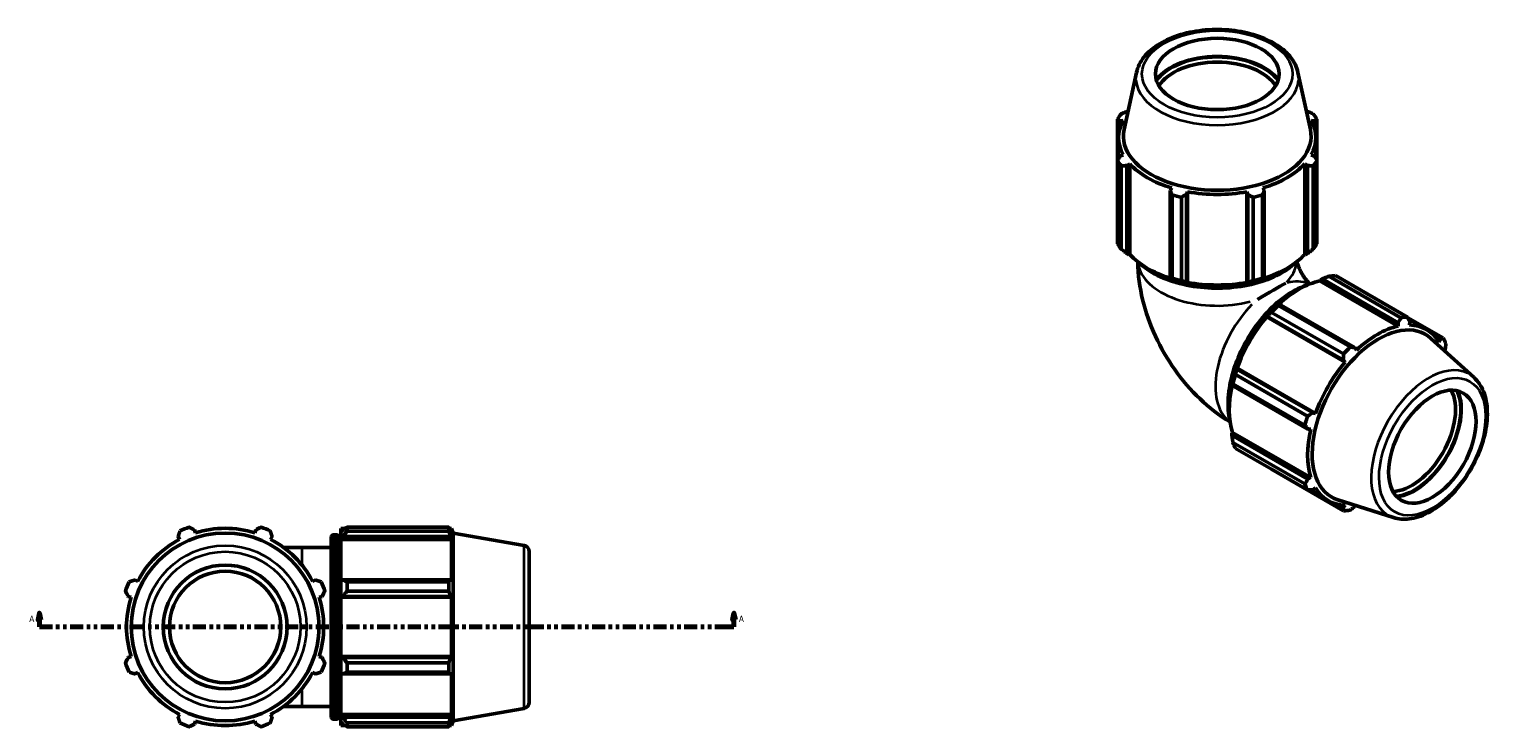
# Model space of a CAD drawing. Header units: inches. Extents: x -0.2 to 53.9, y -21.4 to 49.8.
# Tile 8 of 8: x 12.6 to 53.9, y 30.1 to 49.8. Entities that reach past the tile are written whole.
import ezdxf

# ---------------------------------------------------------------- set-up
doc = ezdxf.new("R2010")
doc.units = ezdxf.units.IN
doc.header["$MEASUREMENT"] = 0
doc.linetypes.add('DOUBLE_DASH_CHAIN', pattern=[1.2403, 0.6614, -0.0827, 0.1654, -0.0827, 0.1654, -0.0827])
for name, color, linetype, lineweight in [('Section Line (ANSI)', 7, 'DOUBLE_DASH_CHAIN', 70), ('Visible (ANSI)', 7, 'Continuous', 50), ('Visible Narrow (ANSI)', 7, 'Continuous', 35)]:
    doc.layers.add(name, color=color, linetype=linetype, lineweight=lineweight)
doc.styles.add('Label Text (ANSI)', font='tahoma.ttf')

# ---------------------------------------------------------------- blocks, each defined once
blk = doc.blocks.new('2dTransSection0')
at = {"layer": 'Section Line (ANSI)', "linetype": 'Continuous'}
for p, q in [((12.913, 33.322), (12.874, 33.125)), ((12.874, 33.125), (12.953, 33.125)), ((12.913, 33.125), (12.913, 33.322)), ((12.953, 33.125), (12.913, 33.322)), ((12.913, 32.929), (12.913, 33.125)), ((32.505, 33.322), (32.465, 33.125)), ((32.465, 33.125), (32.544, 33.125)), ((32.505, 33.125), (32.505, 33.322)), ((32.544, 33.125), (32.505, 33.322)), ((32.505, 32.929), (32.505, 33.125)), ((12.913, 32.929), (13.281, 32.929)), ((32.137, 32.929), (32.505, 32.929))]:
    blk.add_line(p, q, dxfattribs=at)
at = {"layer": 'Section Line (ANSI)', "linetype": 'DOUBLE_DASH_CHAIN', "ltscale": 0.553541}
blk.add_line((12.913, 32.929), (32.505, 32.929), dxfattribs=at)
at = {"layer": 'Section Line (ANSI)', "linetype": 'Continuous', "flags": 128}
for points in [[(12.953, 33.125), (12.913, 33.322), (12.874, 33.125), (12.953, 33.125)], [(32.544, 33.125), (32.505, 33.322), (32.465, 33.125), (32.544, 33.125)]]:
    blk.add_lwpolyline(points, dxfattribs=at)
at = {"layer": 'Section Line (ANSI)'}
for points in [[(12.953, 33.125), (12.913, 33.322), (12.874, 33.125), (12.953, 33.125)], [(32.544, 33.125), (32.505, 33.322), (32.465, 33.125), (32.544, 33.125)]]:
    blk.add_solid(points, dxfattribs=at)
at = {"layer": 'Section Line (ANSI)', "char_height": 0.18, "attachment_point": 7, "style": 'Label Text (ANSI)'}
for insert in [(12.624, 33.066), (32.641, 33.066)]:
    blk.add_mtext('A', dxfattribs=dict(at, insert=insert))

msp = doc.modelspace()

# ---------------------------------------------------------------- linework, layer by layer
at = {"layer": 'Visible (ANSI)'}
for p, q in [((43.859, 48.565), (43.509, 46.954)), ((48.414, 48.565), (48.764, 46.954)), ((43.62, 47.463), (43.59, 47.462)), ((48.683, 47.462), (48.654, 47.463)), ((43.323, 47.246), (43.323, 46.08)), ((43.399, 47.196), (43.485, 47.207)), ((43.399, 47.007), (43.399, 47.196)), ((48.789, 47.207), (48.874, 47.196)), ((48.874, 47.196), (48.874, 47.007)), ((48.95, 46.08), (48.95, 47.246)), ((43.356, 46.133), (43.356, 46.726)), ((48.917, 46.133), (48.917, 46.726)), ((43.485, 46.244), (43.399, 46.202)), ((48.874, 46.202), (48.789, 46.244)), ((43.323, 43.733), (43.323, 46.08)), ((43.431, 45.93), (43.431, 43.583)), ((43.59, 45.936), (43.67, 45.986)), ((43.59, 43.455), (43.59, 45.936)), ((43.67, 43.43), (43.67, 45.986)), ((48.603, 45.986), (48.683, 45.936)), ((48.603, 43.43), (48.603, 45.986)), ((48.683, 45.936), (48.683, 43.455)), ((48.842, 43.583), (48.842, 45.93)), ((48.95, 46.08), (48.95, 43.733)), ((44.853, 45.305), (44.811, 45.233)), ((44.811, 45.233), (44.811, 42.752)), ((44.863, 42.758), (44.863, 45.105)), ((45.124, 45.043), (45.124, 42.696)), ((45.273, 45.122), (45.3, 45.198)), ((45.273, 42.642), (45.273, 45.122)), ((45.3, 42.642), (45.3, 45.198)), ((46.973, 45.198), (47, 45.122)), ((46.973, 42.642), (46.973, 45.198)), ((47, 45.122), (47, 42.642)), ((47.149, 42.696), (47.149, 45.043)), ((47.41, 45.105), (47.41, 42.758)), ((47.462, 45.233), (47.421, 45.305)), ((47.462, 42.752), (47.462, 45.233)), ((43.644, 43.422), (43.59, 43.455)), ((43.67, 43.43), (43.644, 43.422)), ((48.63, 43.422), (48.603, 43.43)), ((48.683, 43.455), (48.63, 43.422)), ((44.811, 42.752), (44.839, 42.734)), ((45.291, 42.626), (45.273, 42.642)), ((45.3, 42.642), (45.291, 42.626)), ((46.982, 42.626), (46.973, 42.642)), ((47, 42.642), (46.982, 42.626)), ((47.434, 42.734), (47.462, 42.752)), ((49.033, 42.685), (49.04, 42.712)), ((49.033, 42.685), (51.244, 41.412)), ((49.04, 42.712), (49.095, 42.742)), ((49.095, 42.742), (51.24, 41.506)), ((51.315, 41.647), (49.285, 42.816)), ((49.469, 42.834), (51.499, 41.665)), ((47.524, 41.686), (47.547, 41.694)), ((47.534, 41.67), (47.524, 41.686)), ((47.534, 41.67), (49.745, 40.397)), ((47.547, 41.694), (49.692, 40.459)), ((49.698, 40.628), (47.668, 41.797)), ((47.874, 42.039), (47.844, 42.024)), ((47.853, 41.991), (49.883, 40.822)), ((50.019, 40.803), (47.874, 42.039)), ((52.512, 41.077), (51.503, 41.658)), ((51.24, 41.506), (51.244, 41.412)), ((51.53, 41.607), (52.04, 41.313)), ((51.561, 41.443), (51.567, 41.538)), ((53.382, 39.96), (52.164, 41.065)), ((52.267, 41.131), (52.43, 41.037)), ((52.43, 41.037), (52.397, 40.957)), ((49.692, 40.459), (49.745, 40.397)), ((50.061, 40.731), (50.019, 40.803)), ((52.552, 40.713), (52.565, 40.737)), ((46.656, 40.043), (48.686, 38.874)), ((46.684, 40.199), (46.679, 40.222)), ((46.679, 40.222), (46.698, 40.222)), ((48.829, 38.964), (46.684, 40.199)), ((46.698, 40.222), (48.909, 38.949)), ((46.547, 39.776), (46.549, 39.743)), ((46.549, 39.743), (48.694, 38.508)), ((48.609, 38.617), (46.579, 39.785)), ((48.909, 38.949), (48.829, 38.964)), ((46.547, 38.394), (46.567, 38.413)), ((46.549, 38.332), (46.547, 38.394)), ((46.567, 38.413), (48.777, 37.14)), ((48.694, 38.508), (48.777, 38.507)), ((48.694, 37.096), (46.549, 38.332)), ((46.579, 38.13), (48.609, 36.961)), ((48.686, 36.792), (46.656, 37.961)), ((47.668, 37.373), (49.698, 36.204)), ((48.777, 37.14), (48.694, 37.096)), ((48.744, 36.794), (49.265, 36.494)), ((48.829, 36.796), (48.909, 36.849)), ((49.692, 36.295), (49.525, 36.392)), ((51.109, 36.013), (49.541, 36.511)), ((49.745, 36.364), (49.692, 36.295)), ((50.019, 36.327), (50.036, 36.354)), ((16.825, 35.475), (16.867, 35.395)), ((17.315, 35.581), (17.288, 35.666)), ((19.014, 35.666), (18.987, 35.581)), ((19.435, 35.395), (19.476, 35.475)), ((21.143, 30.397), (21.143, 35.46)), ((21.213, 35.53), (21.288, 35.53)), ((21.358, 35.46), (21.358, 30.397)), ((21.411, 35.709), (21.411, 35.609)), ((21.411, 35.709), (21.538, 35.709)), ((21.471, 35.666), (21.411, 35.609)), ((21.411, 35.422), (21.411, 35.609)), ((21.411, 35.422), (21.471, 35.475)), ((21.471, 35.475), (24.505, 35.475)), ((21.591, 35.742), (21.591, 35.634)), ((21.591, 35.742), (24.461, 35.742)), ((24.461, 35.634), (21.591, 35.634)), ((24.461, 35.634), (24.461, 35.742)), ((24.48, 35.709), (24.537, 35.709)), ((24.537, 35.581), (24.505, 35.666)), ((24.505, 35.475), (24.537, 35.395)), ((24.537, 35.581), (24.537, 35.709)), ((24.586, 35.577), (24.537, 35.709)), ((24.586, 30.281), (24.586, 35.577)), ((26.586, 35.224), (24.586, 35.577)), ((20.321, 35.171), (19.795, 35.171)), ((20.321, 35.171), (21.143, 35.171)), ((21.358, 35.171), (21.411, 35.171)), ((21.411, 35.395), (21.411, 35.422)), ((21.411, 35.395), (21.411, 34.226)), ((21.411, 35.395), (24.537, 35.395)), ((24.537, 34.213), (24.537, 35.395)), ((26.731, 35.052), (26.731, 30.805)), ((15.684, 34.213), (15.605, 34.254)), ((20.697, 34.254), (20.617, 34.213)), ((21.471, 34.254), (21.411, 34.226)), ((21.411, 33.774), (21.411, 34.226)), ((24.505, 34.254), (21.471, 34.254)), ((24.537, 34.213), (24.505, 34.254)), ((21.591, 34.202), (21.591, 33.941)), ((21.591, 34.202), (24.461, 34.202)), ((24.461, 33.941), (21.591, 33.941)), ((24.461, 33.941), (24.461, 34.202)), ((15.413, 33.792), (15.499, 33.765)), ((20.803, 33.765), (20.888, 33.792)), ((21.411, 33.774), (21.471, 33.792)), ((21.411, 33.765), (21.411, 33.774)), ((21.411, 33.765), (21.411, 32.092)), ((21.411, 33.765), (24.537, 33.765)), ((21.471, 33.792), (24.505, 33.792)), ((24.505, 33.792), (24.537, 33.765)), ((24.537, 32.092), (24.537, 33.765)), ((15.499, 32.092), (15.413, 32.065)), ((20.888, 32.065), (20.803, 32.092)), ((21.411, 32.083), (21.411, 32.092)), ((21.411, 32.092), (24.537, 32.092)), ((21.411, 31.631), (21.411, 32.083)), ((21.471, 32.065), (21.411, 32.083)), ((24.505, 32.065), (21.471, 32.065)), ((21.591, 31.916), (21.591, 31.655)), ((21.591, 31.916), (24.461, 31.916)), ((24.461, 31.655), (24.461, 31.916)), ((24.537, 32.092), (24.505, 32.065)), ((15.605, 31.603), (15.684, 31.645)), ((20.617, 31.645), (20.697, 31.603)), ((21.411, 31.631), (21.411, 30.462)), ((21.411, 31.631), (21.471, 31.603)), ((21.471, 31.603), (24.505, 31.603)), ((24.461, 31.655), (21.591, 31.655)), ((24.505, 31.603), (24.537, 31.645)), ((24.537, 30.462), (24.537, 31.645)), ((19.795, 30.686), (20.321, 30.686)), ((20.321, 30.686), (21.143, 30.686)), ((21.358, 30.686), (21.411, 30.686)), ((26.586, 30.633), (24.586, 30.281)), ((16.867, 30.462), (16.825, 30.383)), ((17.288, 30.191), (17.315, 30.277)), ((18.987, 30.277), (19.014, 30.191)), ((19.476, 30.383), (19.435, 30.462)), ((21.213, 30.327), (21.288, 30.327)), ((21.411, 30.436), (21.411, 30.462)), ((21.411, 30.462), (24.537, 30.462)), ((21.411, 30.248), (21.411, 30.436)), ((21.471, 30.383), (21.411, 30.436)), ((21.411, 30.248), (21.411, 30.148)), ((21.411, 30.248), (21.471, 30.191)), ((21.411, 30.148), (21.538, 30.148)), ((24.505, 30.383), (21.471, 30.383)), ((21.591, 30.223), (21.591, 30.115)), ((21.591, 30.223), (24.461, 30.223)), ((24.461, 30.115), (21.591, 30.115)), ((24.461, 30.115), (24.461, 30.223)), ((24.48, 30.148), (24.537, 30.148)), ((24.537, 30.462), (24.505, 30.383)), ((24.505, 30.191), (24.537, 30.277)), ((24.586, 30.281), (24.537, 30.148)), ((24.537, 30.148), (24.537, 30.277))]:
    msp.add_line(p, q, dxfattribs=at)
for radius in [2.648, 1.746, 1.571]:
    msp.add_circle((18.151, 32.929), radius, dxfattribs=at)
for centre, radius, start, end in [((18.151, 32.929), 2.99, 109.792, 115.208), ((18.151, 32.929), 2.781, 72.5, 107.5), ((18.151, 32.929), 2.99, 64.792, 70.208), ((21.213, 35.46), 0.0698, 90, 180), ((21.288, 35.46), 0.0698, 0, 90), ((18.151, 32.929), 2.781, 117.5, 152.5), ((18.151, 32.929), 2.781, 27.5, 62.5), ((26.556, 35.052), 0.175, 0, 80), ((18.151, 32.929), 2.99, 154.792, 160.208), ((18.151, 32.929), 2.99, 19.792, 25.208), ((18.151, 32.929), 2.781, 162.5, 197.5), ((18.151, 32.929), 2.781, 342.5, 17.5), ((18.151, 32.929), 2.99, 199.792, 205.208), ((18.151, 32.929), 2.99, 334.792, 340.208), ((18.151, 32.929), 2.781, 207.5, 242.5), ((18.151, 32.929), 2.781, 297.5, 332.5), ((26.556, 30.805), 0.175, 280, 0), ((18.151, 32.929), 2.99, 244.792, 250.208), ((18.151, 32.929), 2.781, 252.5, 287.5), ((18.151, 32.929), 2.99, 289.792, 295.208), ((21.213, 30.397), 0.0698, 180, 270), ((21.288, 30.397), 0.0698, 270, 0)]:
    msp.add_arc(centre, radius, start, end, dxfattribs=at)
for centre, major_axis, ratio in [((46.137, 48.519), (-1.746, 0), 0.575862), ((52.204, 38.01), (0.871, 1.513), 0.578093)]:
    msp.add_ellipse(centre, major_axis=major_axis, ratio=ratio, dxfattribs=at)
for centre, major_axis, ratio, start_param, end_param in [((46.137, 47.934), (-1.872, 0), 0.575862, 3.543442, 5.881336), ((46.137, 47.934), (1.851, 0), 0.575862, 0.383868, 2.757724), ((46.137, 47.848), (-1.746, 0), 0.575862, 3.48136, 5.943418), ((46.137, 46.726), (-2.781, 0), 0.575862, 5.977753, 6.588618), ((46.137, 46.663), (-2.99, 0), 0.575862, 5.843222, 5.93775), ((46.137, 46.726), (2.781, 0), 0.575862, 5.977753, 6.588618), ((46.137, 46.663), (2.99, 0), 0.575862, 0.345435, 0.439963), ((46.137, 46.765), (-2.648, 0), 0.575862, 6.158663, 9.5493), ((46.137, 46.663), (-2.99, 0), 0.575862, 0.345435, 0.439963), ((46.137, 46.726), (2.781, 0), 0.575862, 3.621558, 4.232423), ((46.137, 46.726), (2.781, 0), 0.575862, 5.192355, 5.80322), ((46.137, 46.663), (2.99, 0), 0.575862, 5.843222, 5.93775), ((46.137, 46.663), (2.99, 0), 0.575862, 4.272426, 4.366954), ((46.137, 46.726), (2.781, 0), 0.575862, 4.406956, 5.017822), ((46.137, 46.663), (2.99, 0), 0.575862, 5.057824, 5.152352), ((46.137, 44.316), (-2.99, 0), 0.575862, 0.345435, 0.439963), ((46.137, 44.316), (2.99, 0), 0.575862, 5.843222, 5.93775), ((46.137, 44.17), (-2.781, 0), 0.575862, 0.479966, 1.073963), ((46.137, 44.17), (-2.781, 0), 0.575862, 2.067629, 2.661627), ((46.137, 44.17), (2.811, 0), 0.575862, 4.232423, 4.406956), ((46.137, 44.316), (-2.99, 0), 0.575862, 1.130833, 1.225361), ((46.137, 44.17), (-2.781, 0), 0.575862, 1.265364, 1.876229), ((46.137, 44.17), (2.811, 0), 0.575862, 5.017822, 5.192355), ((46.137, 44.316), (-2.99, 0), 0.575862, 1.916232, 2.010759), ((46.137, 41.504), (2.242, 1.296), 0.001672, 0.529458, 1.039405), ((48.442, 40.176), (1.388, 2.41), 0.578093, 0.478032, 1.071949), ((48.569, 40.103), (1.492, 2.591), 0.578093, 0.343502, 0.438029), ((48.442, 40.176), (1.388, 2.41), 0.578093, 1.26343, 1.874295), ((48.442, 40.176), (-1.403, -2.436), 0.578093, 4.23049, 4.405023), ((48.569, 40.103), (1.492, 2.591), 0.578093, 1.1289, 1.223427), ((50.599, 38.934), (1.492, 2.591), 0.578093, 0.343502, 0.438029), ((50.687, 38.884), (1.321, 2.295), 0.578093, 6.157935, 9.550028), ((50.653, 38.903), (-1.388, -2.41), 0.578093, 3.619624, 4.23049), ((50.653, 38.903), (1.388, 2.41), 0.578093, 5.975819, 6.586684), ((50.599, 38.934), (-1.492, -2.591), 0.578093, 4.270492, 4.36502), ((50.599, 38.934), (1.492, 2.591), 0.578093, 5.841289, 5.935816), ((48.442, 40.176), (-1.403, -2.436), 0.578093, 5.015888, 5.190421), ((48.569, 40.103), (1.492, 2.591), 0.578093, 1.914298, 2.008825), ((50.653, 38.903), (-1.388, -2.41), 0.578093, 4.405023, 5.015888), ((48.442, 40.176), (1.388, 2.41), 0.578093, 2.065615, 2.659693), ((51.624, 38.344), (0.871, 1.513), 0.578093, 3.479318, 5.94546), ((51.698, 38.301), (-0.924, -1.604), 0.578093, 0.382788, 2.758805), ((51.698, 38.301), (0.934, 1.622), 0.578093, 3.542498, 5.88228), ((50.599, 38.934), (-1.492, -2.591), 0.578093, 5.055891, 5.150418), ((50.653, 38.903), (-1.388, -2.41), 0.578093, 5.190421, 5.801286), ((48.569, 40.103), (-1.492, -2.591), 0.578093, 5.841289, 5.935816), ((50.599, 38.934), (-1.492, -2.591), 0.578093, 5.841289, 5.935816), ((50.653, 38.903), (-1.388, -2.41), 0.578093, 5.975819, 6.586684), ((50.599, 38.934), (-1.492, -2.591), 0.578093, 0.343502, 0.438029)]:
    msp.add_ellipse(centre, major_axis=major_axis, ratio=ratio, start_param=start_param, end_param=end_param, dxfattribs=at)
for points, knots in [([(48.414, 48.565), (48.383, 48.707), (48.318, 48.843), (48.122, 49.104), (47.985, 49.226), (47.653, 49.443), (47.454, 49.535), (47.019, 49.677), (46.784, 49.726), (46.3, 49.778), (46.052, 49.78), (45.568, 49.739), (45.331, 49.695), (44.89, 49.563), (44.686, 49.476), (44.332, 49.262), (44.182, 49.136), (43.965, 48.862), (43.892, 48.717), (43.859, 48.565)], [0.90992, 0.90992, 0.90992, 0.90992, 1.193998, 1.193998, 1.50898, 1.50898, 1.841187, 1.841187, 2.173313, 2.173313, 2.503522, 2.503522, 2.833621, 2.833621, 3.165485, 3.165485, 3.498154, 3.498154, 3.802469, 3.802469, 3.802469, 3.802469]), ([(46.499, 38.708), (46.184, 38.896), (45.904, 39.115), (45.384, 39.61), (45.147, 39.888), (44.728, 40.482), (44.546, 40.797), (44.241, 41.457), (44.119, 41.801), (43.95, 42.5), (43.899, 42.854), (43.894, 43.222)], [1.587276, 1.587276, 1.587276, 1.587276, 1.884956, 1.884956, 2.199115, 2.199115, 2.513274, 2.513274, 2.827433, 2.827433, 3.126568, 3.126568, 3.126568, 3.126568]), ([(43.93, 43.195), (43.962, 43.165), (43.995, 43.137), (44.194, 42.975), (44.394, 42.859), (44.847, 42.669), (45.099, 42.596), (45.63, 42.5), (45.908, 42.477), (46.463, 42.483), (46.739, 42.512), (47.263, 42.62), (47.51, 42.698), (47.95, 42.898), (48.144, 43.019), (48.315, 43.169), (48.329, 43.182), (48.343, 43.195)], [4.47675, 4.47675, 4.47675, 4.47675, 4.545114, 4.545114, 4.868768, 4.868768, 5.193221, 5.193221, 5.516897, 5.516897, 5.840269, 5.840269, 6.164022, 6.164022, 6.488545, 6.488545, 6.518824, 6.518824, 6.518824, 6.518824]), ([(48.749, 42.599), (48.733, 42.614), (48.714, 42.633), (48.672, 42.679), (48.649, 42.707), (48.603, 42.769), (48.579, 42.803), (48.533, 42.877), (48.511, 42.915), (48.471, 42.993), (48.454, 43.031), (48.425, 43.104), (48.413, 43.137), (48.397, 43.191), (48.392, 43.212), (48.388, 43.23)], [1.866887, 1.866887, 1.866887, 1.866887, 2.003958, 2.003958, 2.1461914, 2.1461914, 2.2938662, 2.2938662, 2.4452799, 2.4452799, 2.5963496, 2.5963496, 2.7430653, 2.7430653, 2.86027, 2.86027, 2.86027, 2.86027]), ([(48.688, 42.574), (48.649, 42.562), (48.61, 42.548), (48.373, 42.458), (48.172, 42.342), (47.781, 42.045), (47.592, 41.863), (47.243, 41.451), (47.084, 41.221), (46.813, 40.738), (46.7, 40.484), (46.533, 39.976), (46.478, 39.723), (46.431, 39.241), (46.44, 39.013), (46.485, 38.792), (46.488, 38.776), (46.492, 38.76)], [6.053927, 6.053927, 6.053927, 6.053927, 6.118033, 6.118033, 6.441628, 6.441628, 6.766057, 6.766057, 7.089728, 7.089728, 7.4131, 7.4131, 7.736848, 7.736848, 8.061344, 8.061344, 8.087108, 8.087108, 8.087108, 8.087108]), ([(51.109, 36.013), (51.248, 35.969), (51.399, 35.957), (51.724, 35.997), (51.898, 36.054), (52.253, 36.234), (52.432, 36.361), (52.772, 36.666), (52.932, 36.846), (53.218, 37.24), (53.344, 37.453), (53.55, 37.894), (53.63, 38.121), (53.735, 38.569), (53.76, 38.79), (53.751, 39.203), (53.716, 39.396), (53.586, 39.72), (53.497, 39.855), (53.382, 39.96)], [2.483378, 2.483378, 2.483378, 2.483378, 2.76784, 2.76784, 3.082837, 3.082837, 3.414918, 3.414918, 3.746993, 3.746993, 4.077192, 4.077192, 4.407287, 4.407287, 4.73912, 4.73912, 5.07165, 5.07165, 5.374471, 5.374471, 5.374471, 5.374471])]:
    msp.add_open_spline(points, degree=3, knots=knots, dxfattribs=at)
for points, weights in [([(43.431, 47.397), (43.513, 47.43), (43.59, 47.462)], [1, 1.00127171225, 1.00172663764]), ([(48.683, 47.462), (48.761, 47.43), (48.842, 47.397)], [1.00172663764, 1.00127171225, 1]), ([(43.399, 47.196), (43.362, 47.221), (43.323, 47.246)], [1.00172663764, 1.00127171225, 1]), ([(48.95, 47.246), (48.911, 47.221), (48.874, 47.196)], [1, 1.00127171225, 1.00172663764]), ([(43.323, 46.08), (43.362, 46.143), (43.399, 46.202)], [1, 1.00127171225, 1.00172663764]), ([(48.874, 46.202), (48.911, 46.143), (48.95, 46.08)], [1.00172663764, 1.00127171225, 1]), ([(43.59, 45.936), (43.513, 45.933), (43.431, 45.93)], [1.00172663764, 1.00127171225, 1]), ([(48.842, 45.93), (48.761, 45.933), (48.683, 45.936)], [1, 1.00127171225, 1.00172663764]), ([(44.863, 45.105), (44.837, 45.171), (44.811, 45.233)], [1, 1.00127171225, 1.00172663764]), ([(45.273, 45.122), (45.2, 45.084), (45.124, 45.043)], [1.00172663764, 1.00127171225, 1]), ([(47.149, 45.043), (47.073, 45.084), (47, 45.122)], [1, 1.00127171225, 1.00172663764]), ([(47.462, 45.233), (47.437, 45.171), (47.41, 45.105)], [1.00172663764, 1.00127171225, 1]), ([(43.59, 43.455), (43.513, 43.517), (43.431, 43.583)], [1.00640423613, 1.01226354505, 1.01732581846]), ([(48.842, 43.583), (48.761, 43.517), (48.683, 43.455)], [1.01732581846, 1.01226354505, 1.00640423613]), ([(44.863, 42.758), (44.837, 42.754), (44.811, 42.752)], [1.01732581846, 1.01226354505, 1.00640423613]), ([(45.273, 42.642), (45.2, 42.668), (45.124, 42.696)], [1.00640423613, 1.01226354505, 1.01732581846]), ([(47.149, 42.696), (47.073, 42.668), (47, 42.642)], [1.01732581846, 1.01226354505, 1.00640423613]), ([(47.462, 42.752), (47.437, 42.754), (47.41, 42.758)], [1.00640423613, 1.01226354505, 1.01732581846]), ([(49.095, 42.742), (49.187, 42.778), (49.285, 42.816)], [1.00640423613, 1.01226354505, 1.01732581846]), ([(47.547, 41.694), (47.606, 41.745), (47.668, 41.797)], [1.00640423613, 1.01226354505, 1.01732581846]), ([(47.853, 41.991), (47.863, 42.016), (47.874, 42.039)], [1.01732581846, 1.01226354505, 1.00640423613]), ([(51.24, 41.506), (51.277, 41.575), (51.315, 41.647)], [1.00172663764, 1.00127171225, 1]), ([(51.499, 41.665), (51.534, 41.6), (51.567, 41.538)], [1, 1.00127171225, 1.00172663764]), ([(49.883, 40.822), (49.953, 40.812), (50.019, 40.803)], [1, 1.00127171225, 1.00172663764]), ([(52.43, 41.037), (52.47, 41.056), (52.512, 41.077)], [1.00172663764, 1.00127171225, 1]), ([(52.588, 40.908), (52.577, 40.82), (52.565, 40.737)], [1, 1.00127171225, 1.00172663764]), ([(49.692, 40.459), (49.696, 40.541), (49.698, 40.628)], [1.00172663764, 1.00127171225, 1]), ([(46.656, 40.043), (46.669, 40.123), (46.684, 40.199)], [1.01732581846, 1.01226354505, 1.00640423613]), ([(46.549, 39.743), (46.563, 39.764), (46.579, 39.785)], [1.00640423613, 1.01226354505, 1.01732581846]), ([(48.686, 38.874), (48.759, 38.919), (48.829, 38.964)], [1, 1.00127171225, 1.00172663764]), ([(48.694, 38.508), (48.653, 38.561), (48.609, 38.617)], [1.00172663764, 1.00127171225, 1]), ([(46.579, 38.13), (46.563, 38.233), (46.549, 38.332)], [1.01732581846, 1.01226354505, 1.00640423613]), ([(47.668, 37.373), (47.665, 37.377), (47.662, 37.381)], [1.01732581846, 1.01706913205, 1.01681039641]), ([(48.609, 36.961), (48.653, 37.03), (48.694, 37.096)], [1, 1.00127171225, 1.00172663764]), ([(48.829, 36.796), (48.759, 36.794), (48.686, 36.792)], [1.00172663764, 1.00127171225, 1]), ([(49.698, 36.204), (49.696, 36.251), (49.692, 36.295)], [1, 1.00127171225, 1.00172663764]), ([(50.019, 36.327), (49.953, 36.276), (49.883, 36.222)], [1.00172663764, 1.00127171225, 1]), ([(16.825, 35.475), (16.851, 35.553), (16.877, 35.634)], [1.00172663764, 1.00127171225, 1]), ([(17.138, 35.742), (17.214, 35.703), (17.288, 35.666)], [1, 1.00127171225, 1.00172663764]), ([(19.014, 35.666), (19.087, 35.703), (19.163, 35.742)], [1.00172663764, 1.00127171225, 1]), ([(19.424, 35.634), (19.451, 35.553), (19.476, 35.475)], [1, 1.00127171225, 1.00172663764]), ([(21.591, 35.742), (21.528, 35.703), (21.471, 35.666)], [1.01732581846, 1.01226354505, 1.00640423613]), ([(21.471, 35.475), (21.528, 35.553), (21.591, 35.634)], [1.00640423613, 1.01226354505, 1.01732581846]), ([(24.461, 35.742), (24.484, 35.703), (24.505, 35.666)], [1, 1.00127171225, 1.00172663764]), ([(24.505, 35.475), (24.484, 35.553), (24.461, 35.634)], [1.00172663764, 1.00127171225, 1]), ([(15.445, 34.202), (15.527, 34.229), (15.605, 34.254)], [1, 1.00127171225, 1.00172663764]), ([(20.697, 34.254), (20.775, 34.229), (20.856, 34.202)], [1.00172663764, 1.00127171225, 1]), ([(21.591, 34.202), (21.528, 34.229), (21.471, 34.254)], [1.01732581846, 1.01226354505, 1.00640423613]), ([(24.461, 34.202), (24.484, 34.229), (24.505, 34.254)], [1, 1.00127171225, 1.00172663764]), ([(15.413, 33.792), (15.376, 33.865), (15.337, 33.941)], [1.00172663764, 1.00127171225, 1]), ([(20.964, 33.941), (20.925, 33.865), (20.888, 33.792)], [1, 1.00127171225, 1.00172663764]), ([(21.471, 33.792), (21.528, 33.865), (21.591, 33.941)], [1.00640423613, 1.01226354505, 1.01732581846]), ([(24.505, 33.792), (24.484, 33.865), (24.461, 33.941)], [1.00172663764, 1.00127171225, 1]), ([(15.337, 31.916), (15.376, 31.992), (15.413, 32.065)], [1, 1.00127171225, 1.00172663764]), ([(20.888, 32.065), (20.925, 31.992), (20.964, 31.916)], [1.00172663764, 1.00127171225, 1]), ([(21.591, 31.916), (21.528, 31.992), (21.471, 32.065)], [1.01732581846, 1.01226354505, 1.00640423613]), ([(24.461, 31.916), (24.484, 31.992), (24.505, 32.065)], [1, 1.00127171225, 1.00172663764]), ([(15.605, 31.603), (15.527, 31.629), (15.445, 31.655)], [1.00172663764, 1.00127171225, 1]), ([(20.856, 31.655), (20.775, 31.629), (20.697, 31.603)], [1, 1.00127171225, 1.00172663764]), ([(21.471, 31.603), (21.528, 31.629), (21.591, 31.655)], [1.00640423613, 1.01226354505, 1.01732581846]), ([(24.505, 31.603), (24.484, 31.629), (24.461, 31.655)], [1.00172663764, 1.00127171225, 1]), ([(16.877, 30.223), (16.851, 30.305), (16.825, 30.383)], [1, 1.00127171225, 1.00172663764]), ([(17.288, 30.191), (17.214, 30.154), (17.138, 30.115)], [1.00172663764, 1.00127171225, 1]), ([(19.163, 30.115), (19.087, 30.154), (19.014, 30.191)], [1, 1.00127171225, 1.00172663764]), ([(19.476, 30.383), (19.451, 30.305), (19.424, 30.223)], [1.00172663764, 1.00127171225, 1]), ([(21.591, 30.223), (21.528, 30.305), (21.471, 30.383)], [1.01732581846, 1.01226354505, 1.00640423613]), ([(21.471, 30.191), (21.528, 30.154), (21.591, 30.115)], [1.00640423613, 1.01226354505, 1.01732581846]), ([(24.461, 30.223), (24.484, 30.305), (24.505, 30.383)], [1, 1.00127171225, 1.00172663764]), ([(24.505, 30.191), (24.484, 30.154), (24.461, 30.115)], [1.00172663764, 1.00127171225, 1])]:
    msp.add_rational_spline(points, weights, degree=2, dxfattribs=at)
at = {"layer": 'Visible Narrow (ANSI)'}
for p, q in [((21.213, 35.498), (21.213, 30.359)), ((21.288, 30.359), (21.288, 35.498)), ((20.321, 34.715), (20.321, 35.17)), ((26.586, 30.662), (26.586, 35.196)), ((20.321, 30.687), (20.321, 31.142))]:
    msp.add_line(p, q, dxfattribs=at)
for radius in [2.295, 2.123]:
    msp.add_circle((18.151, 32.929), radius, dxfattribs=at)
for centre, major_axis, ratio in [((46.137, 48.519), (-2.123, 0), 0.575862), ((52.204, 38.01), (-1.06, -1.84), 0.578093)]:
    msp.add_ellipse(centre, major_axis=major_axis, ratio=ratio, dxfattribs=at)
for centre, major_axis, ratio, start_param, end_param in [((46.137, 48.401), (-2.295, 0), 0.575862, 0.04501, 3.096583), ((46.137, 43.278), (-2.243, 0), 0.575862, 0.147092, 1.998372), ((46.137, 44.007), (-2.601, 0), 0.575862, 0.742058, 2.399534), ((46.137, 43.278), (2.242, 0), 0.575862, 5.77707, 6.214633), ((47.671, 40.62), (1.119, 1.943), 0.578093, 0.072506, 0.504492), ((48.302, 40.257), (1.298, 2.254), 0.578093, 0.746755, 2.394838), ((47.671, 40.62), (-1.119, -1.943), 0.578093, 4.282763, 6.131946), ((52.101, 38.069), (1.145, 1.989), 0.578093, 0.044355, 3.097238)]:
    msp.add_ellipse(centre, major_axis=major_axis, ratio=ratio, start_param=start_param, end_param=end_param, dxfattribs=at)

# ---------------------------------------------------------------- block references
at = {"layer": 'Section Line (ANSI)'}
msp.add_blockref('2dTransSection0', (0, 0), dxfattribs=at)

doc.saveas('drawing.dxf')
